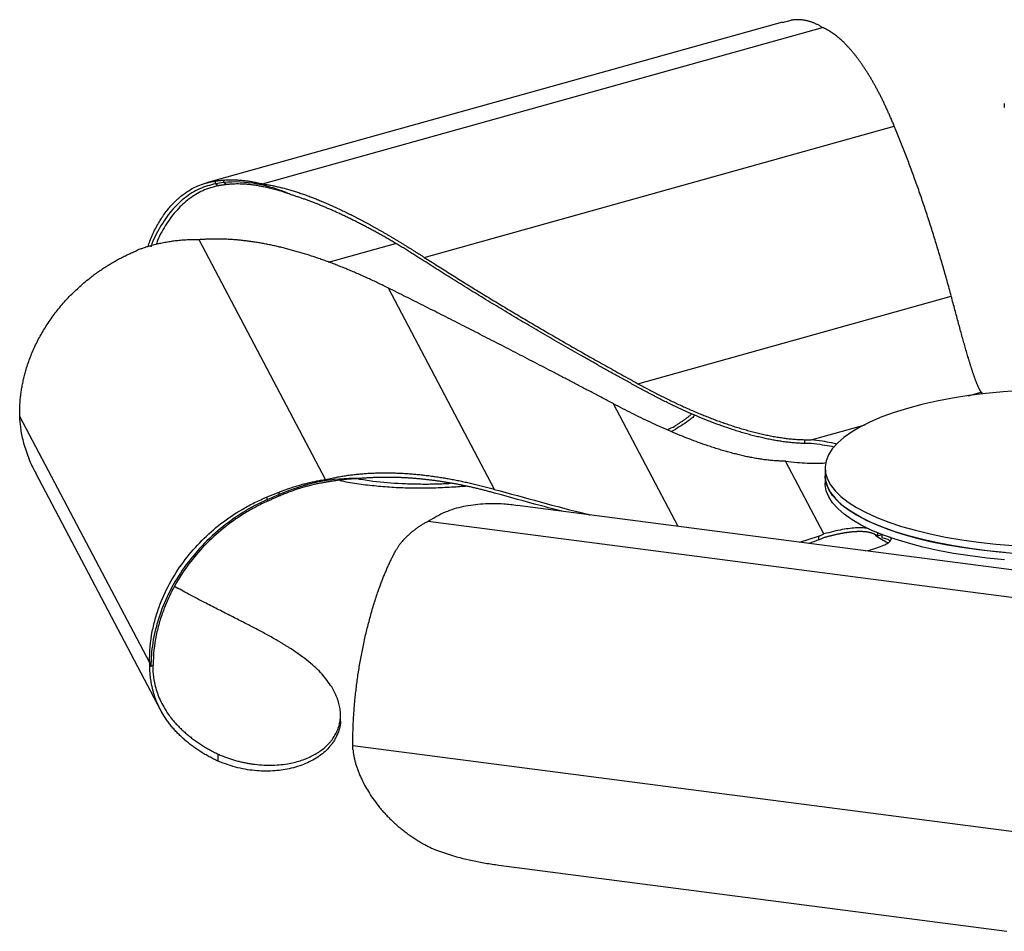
# Paper-space layout '_Dimétrica' of a CAD drawing. Header units: millimetres. Extents: x -186 to 341, y -36 to 198.
# Tile 1 of 4: x -186 to 63, y -36 to 195. Entities that reach past the tile are written whole.
import ezdxf

# ---------------------------------------------------------------- set-up
doc = ezdxf.new("R2010")
doc.units = ezdxf.units.MM

psp = doc.layouts.new('_Dimétrica')

# ---------------------------------------------------------------- linework, layer by layer
at = {"color": 7, "linetype": 'Continuous', "lineweight": 25}
for p, q in [((6.57, 194.07), (8.74, 194.68)), ((6.53, 194.21), (-139.09, 153.53)), ((-124.98, 153.24), (16.68, 192.82)), ((62.66, 173.58), (62.66, 172.58)), ((-84.05, 134.67), (34.82, 167.88)), ((-136.88, 153.3), (-136.88, 154)), ((-136.18, 152.77), (-136.88, 153.3)), ((-134.73, 153.58), (-134.73, 154.22)), ((-134.13, 153.07), (-134.73, 153.58)), ((-109, 78.45), (-140.98, 139.13)), ((-66.28, 75.97), (-93.12, 126.89)), ((-30, 102.71), (49.24, 124.85)), ((53.49, 99.6), (56.82, 100.53)), ((56.82, 100.53), (57.1, 100.1)), ((-153.49, 32.05), (-186.36, 94.43)), ((-186.35, 93.49), (-186.36, 94.43)), ((13.81, 88.52), (27.47, 92.33)), ((12.09, 88.54), (12.09, 87.59)), ((17.05, 64.69), (7.34, 83.11)), ((-182.38, 80.16), (-150.74, 20.14)), ((17.34, 81.31), (17.34, 77.54)), ((-120.79, 74.64), (-120.79, 75.27)), ((-123.77, 73.37), (-123.77, 74.07)), ((-123.63, 73), (-123.77, 73.37)), ((-120.8, 74.24), (-120.79, 74.64)), ((91.95, 52.02), (-60.48, 71.91)), ((89.05, 45.43), (-83.07, 67.88)), ((30.56, 65.16), (30.56, 64.22)), ((10.96, 62.59), (15.68, 64.11)), ((15.68, 64.11), (15.68, 63.16)), ((30.56, 64.22), (31.71, 64.55)), ((31.69, 64.7), (31.69, 63.76)), ((-153.19, 31.12), (-153.48, 31.11)), ((-152.62, 31.39), (-153.19, 31.12)), ((-106.4, 23.95), (-107.46, 25.97)), ((-105.24, 17.93), (-105.24, 18.88)), ((74.83, -11.96), (-102.1, 11.12)), ((-102.1, 10.19), (-102.1, 11.12)), ((-136.18, 7.19), (-136.18, 8.97)), ((-65.19, -19.08), (63.32, -35.84))]:
    psp.add_line(p, q, dxfattribs=at)
at = {"color": 8, "linetype": 'Continuous', "lineweight": 25}
for p, q in [((-108.27, 133.46), (-91.34, 138.19)), ((-19.82, 66.6), (-36.16, 97.6))]:
    psp.add_line(p, q, dxfattribs=at)
at = {"color": 7, "linetype": 'Continuous', "lineweight": 25, "flags": 128}
for points in [[(66.89, 101.01), (62.4, 100.68), (57.99, 100.24), (53.7, 99.69), (49.55, 99.04), (45.56, 98.28), (41.76, 97.42), (38.17, 96.46), (34.8, 95.42), (31.69, 94.29), (28.84, 93.09), (26.28, 91.81), (24.02, 90.48), (22.07, 89.09), (20.44, 87.66), (19.15, 86.19), (18.2, 84.69), (17.6, 83.17), (17.35, 81.64), (17.45, 80.11), (17.9, 78.59), (18.7, 77.08), (19.84, 75.59), (21.32, 74.14), (23.13, 72.73), (25.26, 71.38), (27.7, 70.08), (30.42, 68.84), (33.42, 67.68), (36.68, 66.6), (40.18, 65.61), (43.89, 64.71), (47.81, 63.9), (51.89, 63.2), (56.12, 62.6)], [(17.34, 79.43), (17.45, 78.22), (17.9, 76.7), (18.7, 75.19), (19.84, 73.71), (21.32, 72.26), (23.13, 70.85), (25.26, 69.49), (27.7, 68.19), (30.42, 66.96), (33.42, 65.8), (36.68, 64.72), (40.18, 63.72), (43.89, 62.82), (47.81, 62.02), (51.89, 61.31), (56.12, 60.72)], [(62.7, 60.03), (58.29, 60.46), (53.99, 61), (49.83, 61.65), (45.83, 62.41), (42.01, 63.26), (38.4, 64.21), (35.02, 65.25), (31.89, 66.37), (29.02, 67.57), (26.44, 68.83), (24.16, 70.16), (22.19, 71.55), (20.54, 72.98), (19.23, 74.45), (18.25, 75.94), (17.63, 77.46), (17.35, 78.99), (17.34, 79.43)], [(62.7, 58.14), (58.29, 58.57), (53.99, 59.12), (49.83, 59.77), (45.83, 60.52), (42.01, 61.37), (38.4, 62.32), (35.02, 63.36), (31.89, 64.48), (29.02, 65.68), (26.44, 66.95), (24.16, 68.28), (22.19, 69.66), (20.54, 71.09), (19.23, 72.56), (18.25, 74.06), (17.63, 75.58), (17.35, 77.1), (17.34, 77.54)], [(56.12, 62.6), (60.48, 62.12), (64.94, 61.74)], [(56.12, 60.72), (60.48, 60.23), (64.94, 59.86)]]:
    psp.add_lwpolyline(points, dxfattribs=at)
at = {"color": 7, "linetype": 'Continuous', "lineweight": 25}
psp.add_arc((46.31, 88.12), 28.78, 235.4706, 242.957, dxfattribs=at)
for points, knots in [([(10.53, 194.79), (10.45, 194.79), (10.3, 194.8), (10.06, 194.79), (9.81, 194.78), (9.56, 194.77), (9.29, 194.74), (9.02, 194.71), (8.84, 194.69), (8.74, 194.67)], [0, 0, 0, 0, 0.141614, 0.283531, 0.425817, 0.568539, 0.711766, 0.855563, 1, 1, 1, 1]), ([(16.68, 192.82), (16.58, 192.88), (16.37, 193.01), (16.05, 193.2), (15.74, 193.38), (15.42, 193.54), (15.1, 193.7), (14.78, 193.84), (14.46, 193.98), (14.14, 194.1), (13.82, 194.22), (13.5, 194.32), (13.17, 194.41), (12.85, 194.49), (12.52, 194.57), (12.19, 194.63), (11.86, 194.68), (11.53, 194.72), (11.2, 194.76), (10.87, 194.78), (10.64, 194.79), (10.53, 194.79)], [0, 0, 0, 0, 0.053143, 0.10617, 0.159085, 0.211893, 0.264602, 0.317222, 0.369764, 0.42224, 0.474664, 0.527054, 0.579424, 0.631795, 0.684186, 0.736619, 0.789114, 0.841692, 0.894363, 0.94713, 1, 1, 1, 1]), ([(34.82, 167.88), (34.69, 168.2), (34.42, 168.84), (34.02, 169.79), (33.61, 170.71), (33.2, 171.63), (32.79, 172.53), (32.38, 173.41), (31.96, 174.28), (31.54, 175.12), (31.12, 175.96), (30.69, 176.78), (30.26, 177.58), (29.83, 178.36), (29.4, 179.12), (28.97, 179.87), (28.53, 180.61), (28.09, 181.32), (27.65, 182.02), (27.2, 182.7), (26.75, 183.36), (26.3, 184.01), (25.85, 184.64), (25.39, 185.25), (24.93, 185.84), (24.47, 186.41), (24.01, 186.96), (23.54, 187.5), (23.07, 188.01), (22.6, 188.51), (22.12, 188.99), (21.64, 189.44), (21.16, 189.88), (20.68, 190.29), (20.19, 190.69), (19.7, 191.06), (19.2, 191.41), (18.71, 191.74), (18.21, 192.04), (17.7, 192.33), (17.19, 192.59), (16.85, 192.74), (16.68, 192.81)], [0, 0, 0, 0, 0.0287196, 0.0572188, 0.0854981, 0.1135584, 0.1414007, 0.1690262, 0.1964363, 0.2236324, 0.2506164, 0.2773902, 0.3039558, 0.3303156, 0.3564719, 0.3824274, 0.4081848, 0.4337471, 0.4591174, 0.4842989, 0.5092951, 0.5341092, 0.5587449, 0.5832057, 0.6074957, 0.6316193, 0.6555812, 0.6793863, 0.7030402, 0.7265484, 0.7499168, 0.7731518, 0.7962602, 0.8192497, 0.8421286, 0.8649059, 0.887591, 0.9101938, 0.932725, 0.9551954, 0.9776164, 1, 1, 1, 1]), ([(49.24, 124.85), (49.07, 125.49), (48.72, 126.78), (48.19, 128.71), (47.65, 130.62), (47.11, 132.52), (46.56, 134.41), (46, 136.28), (45.44, 138.14), (44.87, 139.99), (44.29, 141.83), (43.71, 143.66), (43.12, 145.47), (42.52, 147.27), (41.92, 149.05), (41.31, 150.83), (40.69, 152.59), (40.06, 154.34), (39.43, 156.08), (38.8, 157.8), (38.15, 159.51), (37.5, 161.21), (36.84, 162.9), (36.18, 164.57), (35.51, 166.23), (35.05, 167.33), (34.82, 167.88)], [0, 0, 0, 0, 0.045252, 0.090187, 0.134805, 0.179108, 0.223095, 0.266768, 0.310126, 0.353172, 0.395906, 0.438328, 0.480439, 0.522241, 0.563733, 0.604917, 0.645794, 0.686364, 0.726628, 0.766588, 0.806244, 0.845597, 0.884648, 0.923398, 0.961848, 1, 1, 1, 1]), ([(-153.9, 137.39), (-153.75, 137.85), (-153.24, 139.46), (-152.08, 141.93), (-150.47, 144.74), (-148.66, 147.18), (-146.68, 149.26), (-144.12, 151.32), (-140.9, 153.13), (-138.22, 153.71), (-136.88, 154)], [0, 0, 0, 0, 0.047782, 0.16753, 0.288747, 0.404465, 0.520003, 0.636348, 0.818479, 1, 1, 1, 1]), ([(-136.88, 153.3), (-138.24, 152.93), (-141, 152.19), (-144.74, 149.81), (-148.12, 146.56), (-150.92, 142.36), (-152.61, 139.24), (-153.17, 137.39), (-153.18, 137.37)], [0, 0, 0, 0, 0.196413, 0.396754, 0.598674, 0.79992, 0.99821, 1, 1, 1, 1]), ([(-136.18, 152.77), (-137.5, 152.42), (-140.09, 151.73), (-143.56, 149.59), (-146.64, 146.77), (-149.3, 143.2), (-151.06, 140.2), (-151.75, 138.2), (-151.87, 137.85)], [0, 0, 0, 0, 0.199384, 0.390967, 0.579023, 0.767007, 0.958375, 1, 1, 1, 1]), ([(-136.88, 153.99), (-136.79, 154.01), (-136.6, 154.03), (-136.3, 154.07), (-136, 154.1), (-135.7, 154.14), (-135.38, 154.16), (-135.06, 154.19), (-134.84, 154.21), (-134.73, 154.21)], [0, 0, 0, 0, 0.1444366, 0.2882342, 0.4314605, 0.574183, 0.7164692, 0.858386, 1, 1, 1, 1]), ([(-134.13, 153.07), (-134.24, 153.06), (-134.45, 153.03), (-134.75, 152.99), (-135.05, 152.95), (-135.34, 152.91), (-135.63, 152.86), (-135.91, 152.82), (-136.09, 152.78), (-136.18, 152.77)], [0, 0, 0, 0, 0.141412, 0.283193, 0.42541, 0.568131, 0.711425, 0.855358, 1, 1, 1, 1]), ([(-134.73, 154.21), (-134.57, 154.23), (-134.24, 154.25), (-133.75, 154.27), (-133.26, 154.28), (-132.76, 154.28), (-132.26, 154.28), (-131.76, 154.26), (-131.25, 154.24), (-130.74, 154.21), (-130.23, 154.17), (-129.72, 154.12), (-129.21, 154.06), (-128.69, 153.99), (-128.17, 153.91), (-127.64, 153.82), (-127.12, 153.73), (-126.59, 153.62), (-126.05, 153.5), (-125.52, 153.38), (-125.16, 153.29), (-124.98, 153.24)], [0, 0, 0, 0, 0.0528699, 0.1056371, 0.1583075, 0.2108862, 0.2633814, 0.3158135, 0.3682046, 0.4205757, 0.4729465, 0.5253356, 0.5777602, 0.6302362, 0.6827778, 0.7353977, 0.788107, 0.8409152, 0.8938297, 0.9468566, 1, 1, 1, 1]), ([(-117.7, 150.49), (-120.54, 151.77), (-123.45, 152.7), (-129.21, 153.75), (-132.04, 153.87), (-134.73, 153.58)], [0, 0, 0, 0, 0.5, 0.5, 1, 1, 1, 1]), ([(-124.64, 152.49), (-124.82, 152.53), (-125.18, 152.61), (-125.73, 152.71), (-126.27, 152.81), (-126.81, 152.9), (-127.34, 152.97), (-128, 153.06), (-128.79, 153.14), (-129.71, 153.2), (-130.61, 153.23), (-131.51, 153.23), (-132.39, 153.21), (-133.27, 153.16), (-133.84, 153.1), (-134.13, 153.07)], [0, 0, 0, 0, 0.055278, 0.11041, 0.165402, 0.220264, 0.275008, 0.329646, 0.425422, 0.521008, 0.616509, 0.712046, 0.807749, 0.903719, 1, 1, 1, 1]), ([(-124.98, 153.24), (-124.8, 153.22), (-124.44, 153.17), (-123.9, 153.08), (-123.36, 152.99), (-122.82, 152.89), (-122.27, 152.79), (-121.72, 152.67), (-121.17, 152.55), (-120.62, 152.42), (-120.06, 152.29), (-119.5, 152.14), (-118.94, 151.99), (-118.37, 151.84), (-117.81, 151.67), (-117.24, 151.5), (-116.67, 151.32), (-116.09, 151.14), (-115.52, 150.95), (-114.94, 150.75), (-114.36, 150.55), (-113.77, 150.34), (-113.19, 150.12), (-112.6, 149.9), (-112.01, 149.67), (-111.41, 149.44), (-110.82, 149.2), (-110.22, 148.95), (-109.61, 148.7), (-109.01, 148.44), (-108.4, 148.18), (-107.79, 147.91), (-107.18, 147.63), (-106.56, 147.35), (-105.95, 147.07), (-105.33, 146.77), (-104.7, 146.48), (-104.08, 146.17), (-103.45, 145.86), (-102.82, 145.55), (-102.18, 145.23), (-101.55, 144.91), (-100.91, 144.58), (-100.27, 144.24), (-99.62, 143.9), (-98.98, 143.56), (-98.33, 143.21), (-97.67, 142.85), (-97.02, 142.49), (-96.36, 142.12), (-95.7, 141.75), (-95.04, 141.37), (-94.37, 140.99), (-93.7, 140.6), (-93.03, 140.21), (-92.36, 139.81), (-91.68, 139.41), (-91, 139.01), (-90.32, 138.59), (-89.63, 138.18), (-88.94, 137.76), (-88.25, 137.33), (-87.56, 136.9), (-86.86, 136.46), (-86.16, 136.02), (-85.46, 135.58), (-84.76, 135.13), (-84.29, 134.83), (-84.05, 134.67)], [0, 0, 0, 0, 0.013562, 0.027136, 0.040725, 0.054331, 0.067957, 0.081606, 0.095279, 0.10898, 0.12271, 0.136473, 0.150269, 0.164102, 0.177972, 0.191883, 0.205837, 0.219834, 0.233877, 0.247967, 0.262106, 0.276295, 0.290536, 0.304829, 0.319177, 0.333581, 0.348041, 0.362558, 0.377135, 0.391772, 0.40647, 0.42123, 0.436053, 0.45094, 0.465892, 0.480909, 0.495993, 0.511144, 0.526363, 0.54165, 0.557006, 0.572433, 0.587931, 0.6035, 0.619141, 0.634855, 0.650643, 0.666504, 0.68244, 0.698452, 0.714539, 0.730702, 0.746942, 0.763259, 0.779653, 0.796126, 0.812677, 0.829307, 0.846016, 0.862804, 0.879672, 0.89662, 0.913649, 0.930757, 0.947947, 0.965217, 0.982568, 1, 1, 1, 1]), ([(-117.7, 150.5), (-117.89, 150.57), (-118.26, 150.71), (-118.83, 150.92), (-119.42, 151.12), (-120.02, 151.31), (-120.64, 151.5), (-121.27, 151.69), (-121.91, 151.86), (-122.57, 152.03), (-123.25, 152.19), (-123.94, 152.35), (-124.4, 152.44), (-124.64, 152.49)], [0, 0, 0, 0, 0.082375, 0.166387, 0.252056, 0.339404, 0.428453, 0.519229, 0.611757, 0.706067, 0.802189, 0.900155, 1, 1, 1, 1]), ([(-84.05, 133.73), (-84.4, 133.96), (-85.11, 134.42), (-86.18, 135.09), (-87.24, 135.75), (-88.29, 136.4), (-89.33, 137.04), (-90.37, 137.66), (-91.41, 138.28), (-92.43, 138.88), (-93.45, 139.47), (-94.46, 140.05), (-95.47, 140.61), (-96.47, 141.17), (-97.47, 141.71), (-98.45, 142.24), (-99.43, 142.75), (-100.41, 143.26), (-101.38, 143.75), (-102.34, 144.23), (-103.29, 144.7), (-104.24, 145.15), (-105.18, 145.6), (-106.12, 146.03), (-107.05, 146.45), (-107.97, 146.85), (-108.89, 147.25), (-109.8, 147.63), (-110.7, 148), (-111.6, 148.36), (-112.49, 148.7), (-113.37, 149.03), (-114.25, 149.35), (-115.12, 149.66), (-115.99, 149.95), (-116.85, 150.23), (-117.42, 150.41), (-117.7, 150.5)], [0, 0, 0, 0, 0.032257, 0.06427, 0.09604, 0.12757, 0.158861, 0.189915, 0.220735, 0.251323, 0.281681, 0.311812, 0.341719, 0.371403, 0.400867, 0.430115, 0.45915, 0.487973, 0.516589, 0.545, 0.573209, 0.60122, 0.629036, 0.65666, 0.684095, 0.711345, 0.738414, 0.765304, 0.79202, 0.818567, 0.844947, 0.871167, 0.897229, 0.923138, 0.9489, 0.974519, 1, 1, 1, 1]), ([(-153.58, 137.5), (-153.73, 137.45), (-154.02, 137.37), (-154.46, 137.24), (-154.9, 137.09), (-155.34, 136.94), (-155.77, 136.79), (-156.21, 136.62), (-156.5, 136.5), (-156.64, 136.44)], [0, 0, 0, 0, 0.141614, 0.283531, 0.425817, 0.568539, 0.711766, 0.855563, 1, 1, 1, 1]), ([(-140.98, 139.13), (-141.21, 139.13), (-141.66, 139.13), (-142.34, 139.13), (-143.01, 139.12), (-143.69, 139.09), (-144.36, 139.06), (-145.03, 139.01), (-145.69, 138.96), (-146.36, 138.89), (-147.02, 138.81), (-147.69, 138.73), (-148.35, 138.63), (-149.01, 138.52), (-149.66, 138.41), (-150.32, 138.28), (-150.98, 138.14), (-151.63, 138), (-152.28, 137.84), (-152.93, 137.67), (-153.37, 137.55), (-153.58, 137.5)], [0, 0, 0, 0, 0.053143, 0.10617, 0.159085, 0.211893, 0.264602, 0.317222, 0.369764, 0.42224, 0.474664, 0.527054, 0.579424, 0.631795, 0.684186, 0.736619, 0.789114, 0.841692, 0.894363, 0.94713, 1, 1, 1, 1]), ([(-93.12, 126.89), (-93.55, 127.11), (-94.41, 127.53), (-95.69, 128.15), (-96.97, 128.75), (-98.24, 129.34), (-99.51, 129.92), (-100.77, 130.48), (-102.03, 131.02), (-103.28, 131.55), (-104.53, 132.06), (-105.78, 132.56), (-107.01, 133.04), (-108.25, 133.5), (-109.48, 133.95), (-110.7, 134.38), (-111.92, 134.79), (-113.14, 135.19), (-114.35, 135.57), (-115.55, 135.93), (-116.75, 136.27), (-117.95, 136.6), (-119.14, 136.91), (-120.33, 137.21), (-121.51, 137.48), (-122.69, 137.74), (-123.87, 137.98), (-125.03, 138.2), (-126.2, 138.4), (-127.36, 138.58), (-128.52, 138.74), (-129.67, 138.89), (-130.82, 139.01), (-131.96, 139.11), (-133.1, 139.19), (-134.24, 139.25), (-135.37, 139.29), (-136.5, 139.3), (-137.63, 139.29), (-138.75, 139.26), (-139.87, 139.21), (-140.61, 139.15), (-140.98, 139.13)], [0, 0, 0, 0, 0.02872, 0.057219, 0.085498, 0.113558, 0.141401, 0.169026, 0.196436, 0.223632, 0.250616, 0.27739, 0.303956, 0.330316, 0.356472, 0.382427, 0.408185, 0.433747, 0.459117, 0.484299, 0.509295, 0.534109, 0.558745, 0.583206, 0.607496, 0.631619, 0.655581, 0.679386, 0.70304, 0.726548, 0.749917, 0.773152, 0.79626, 0.81925, 0.842129, 0.864906, 0.887591, 0.910194, 0.932725, 0.955195, 0.977616, 1, 1, 1, 1]), ([(-186.36, 94.43), (-186.37, 94.63), (-186.38, 95.05), (-186.38, 95.68), (-186.37, 96.3), (-186.34, 96.93), (-186.31, 97.55), (-186.27, 98.18), (-186.22, 98.8), (-186.15, 99.43), (-186.08, 100.06), (-185.99, 100.68), (-185.89, 101.31), (-185.79, 101.94), (-185.67, 102.56), (-185.54, 103.19), (-185.4, 103.82), (-185.25, 104.45), (-185.09, 105.08), (-184.92, 105.7), (-184.49, 107.18), (-183.7, 109.47), (-182.38, 112.54), (-180.8, 115.52), (-178.96, 118.47), (-176.85, 121.34), (-174.48, 124.1), (-171.9, 126.69), (-169.72, 128.59), (-168.05, 129.89), (-166.98, 130.69), (-165.9, 131.45), (-164.8, 132.18), (-163.68, 132.88), (-162.55, 133.55), (-161.4, 134.19), (-160.24, 134.8), (-159.05, 135.38), (-157.86, 135.93), (-157.05, 136.27), (-156.64, 136.45)], [0, 0, 0, 0, 0.011903, 0.023796, 0.035682, 0.047565, 0.059447, 0.071332, 0.083224, 0.095125, 0.107039, 0.118969, 0.130917, 0.142889, 0.154885, 0.16691, 0.178967, 0.191059, 0.203189, 0.215359, 0.227574, 0.289085, 0.350626, 0.412578, 0.475313, 0.541322, 0.607035, 0.672865, 0.739223, 0.76322, 0.787104, 0.810892, 0.834603, 0.858256, 0.881869, 0.905461, 0.929052, 0.952659, 0.976302, 1, 1, 1, 1]), ([(-84.05, 134.67), (-83.5, 134.32), (-82.4, 133.61), (-80.74, 132.55), (-79.05, 131.48), (-77.36, 130.42), (-75.65, 129.34), (-73.92, 128.27), (-72.18, 127.19), (-70.42, 126.11), (-68.65, 125.03), (-66.86, 123.94), (-65.06, 122.85), (-63.24, 121.76), (-61.41, 120.66), (-59.56, 119.56), (-57.7, 118.46), (-55.82, 117.36), (-53.93, 116.25), (-52.02, 115.14), (-50.09, 114.02), (-48.15, 112.9), (-46.19, 111.78), (-44.22, 110.66), (-42.24, 109.53), (-40.24, 108.4), (-38.22, 107.27), (-36.19, 106.14), (-34.14, 105), (-32.08, 103.85), (-30.7, 103.09), (-30, 102.71)], [0, 0, 0, 0, 0.031553, 0.06331, 0.095272, 0.127439, 0.159814, 0.192394, 0.225183, 0.258179, 0.291384, 0.324797, 0.358421, 0.392254, 0.426298, 0.460553, 0.495019, 0.529697, 0.564588, 0.599691, 0.635008, 0.670538, 0.706283, 0.742242, 0.778417, 0.814806, 0.851412, 0.888234, 0.925272, 0.962527, 1, 1, 1, 1]), ([(-29.94, 101.76), (-30.78, 102.22), (-32.45, 103.14), (-34.94, 104.52), (-37.41, 105.89), (-39.85, 107.26), (-42.27, 108.63), (-44.67, 109.99), (-47.05, 111.35), (-49.4, 112.7), (-51.74, 114.05), (-54.05, 115.39), (-56.34, 116.73), (-58.6, 118.06), (-60.84, 119.39), (-63.06, 120.72), (-65.26, 122.04), (-67.44, 123.36), (-69.59, 124.67), (-71.72, 125.98), (-73.83, 127.28), (-75.92, 128.58), (-77.98, 129.87), (-80.02, 131.16), (-82.04, 132.44), (-83.38, 133.3), (-84.05, 133.73)], [0, 0, 0, 0, 0.045255, 0.090193, 0.134813, 0.179118, 0.223107, 0.266782, 0.310142, 0.353189, 0.395923, 0.438346, 0.480458, 0.522259, 0.563752, 0.604935, 0.645811, 0.68638, 0.726643, 0.766601, 0.806256, 0.845607, 0.884656, 0.923403, 0.961851, 1, 1, 1, 1]), ([(-36.16, 97.6), (-37.01, 98.05), (-38.7, 98.94), (-41.23, 100.28), (-43.75, 101.6), (-46.25, 102.92), (-48.74, 104.22), (-51.21, 105.51), (-53.67, 106.79), (-56.11, 108.06), (-58.54, 109.32), (-60.95, 110.57), (-63.35, 111.81), (-65.73, 113.03), (-68.1, 114.25), (-70.45, 115.45), (-72.78, 116.65), (-75.1, 117.83), (-77.41, 119), (-79.7, 120.16), (-81.97, 121.31), (-84.23, 122.45), (-86.48, 123.58), (-88.7, 124.69), (-90.92, 125.8), (-92.39, 126.53), (-93.12, 126.89)], [0, 0, 0, 0, 0.045252, 0.090187, 0.134805, 0.179108, 0.223095, 0.266768, 0.310126, 0.353172, 0.395906, 0.438328, 0.480439, 0.522241, 0.563733, 0.604917, 0.645794, 0.686364, 0.726628, 0.766588, 0.806244, 0.845597, 0.884648, 0.923398, 0.961848, 1, 1, 1, 1]), ([(56.54, 100.95), (56.51, 101.01), (56.45, 101.12), (56.36, 101.3), (56.27, 101.48), (56.18, 101.68), (56.08, 101.89), (55.99, 102.1), (55.89, 102.32), (55.8, 102.55), (55.7, 102.79), (55.6, 103.04), (55.5, 103.3), (55.41, 103.57), (55.3, 103.84), (55.2, 104.12), (55.1, 104.41), (55, 104.7), (54.89, 105.01), (54.79, 105.32), (54.68, 105.64), (54.57, 105.96), (54.47, 106.29), (54.36, 106.63), (54.25, 106.98), (54.14, 107.33), (54.02, 107.69), (53.91, 108.06), (53.8, 108.44), (53.68, 108.82), (53.47, 109.51), (53.17, 110.54), (52.76, 111.94), (52.35, 113.39), (51.93, 114.89), (51.51, 116.44), (51.07, 118.03), (50.63, 119.68), (50.17, 121.36), (49.71, 123.08), (49.4, 124.26), (49.24, 124.85)], [0, 0, 0, 0, 0.014255, 0.028548, 0.042883, 0.057264, 0.071692, 0.086172, 0.100705, 0.115294, 0.129943, 0.144653, 0.159426, 0.174266, 0.189173, 0.204151, 0.219199, 0.234322, 0.249518, 0.264791, 0.28014, 0.295568, 0.311076, 0.326664, 0.342334, 0.358087, 0.373924, 0.389846, 0.405854, 0.421949, 0.438131, 0.492686, 0.547563, 0.602784, 0.658365, 0.714322, 0.770664, 0.827401, 0.884536, 0.94207, 1, 1, 1, 1]), ([(-30, 102.71), (-29.58, 102.48), (-28.72, 102.01), (-27.44, 101.32), (-26.15, 100.65), (-24.87, 99.98), (-23.59, 99.34), (-22.3, 98.7), (-21.02, 98.08), (-19.74, 97.47), (-18.45, 96.88), (-17.17, 96.31), (-15.88, 95.75), (-14.6, 95.2), (-13.31, 94.68), (-12.03, 94.17), (-10.74, 93.67), (-9.46, 93.19), (-8.17, 92.74), (-6.84, 92.28), (-5.47, 91.83), (-4.05, 91.39), (-2.65, 90.99), (-1.26, 90.61), (0.12, 90.25), (1.49, 89.93), (2.84, 89.64), (4.19, 89.38), (5.53, 89.15), (6.86, 88.95), (8.18, 88.79), (9.49, 88.67), (10.8, 88.58), (11.66, 88.55), (12.09, 88.53)], [0, 0, 0, 0, 0.0322839, 0.0644455, 0.096484, 0.128399, 0.1601904, 0.1918582, 0.2234031, 0.2548258, 0.2861273, 0.3173092, 0.3483732, 0.3793214, 0.4101562, 0.4408804, 0.4714969, 0.5020093, 0.5324212, 0.562736, 0.59609, 0.6290735, 0.6616943, 0.6939614, 0.7258847, 0.7574748, 0.788743, 0.8197018, 0.8503667, 0.8807557, 0.9108897, 0.9407915, 0.9704861, 1, 1, 1, 1]), ([(12.09, 87.59), (11.88, 87.59), (11.47, 87.6), (10.84, 87.63), (10.22, 87.67), (9.59, 87.72), (8.96, 87.77), (8.33, 87.84), (7.69, 87.91), (7.06, 87.99), (6.42, 88.08), (5.77, 88.18), (5.13, 88.28), (4.49, 88.39), (3.84, 88.51), (3.19, 88.64), (2.53, 88.77), (1.88, 88.92), (1.22, 89.06), (0.56, 89.22), (-0.1, 89.38), (-0.77, 89.55), (-1.43, 89.72), (-2.1, 89.91), (-2.78, 90.09), (-3.45, 90.29), (-4.13, 90.49), (-4.81, 90.7), (-5.49, 90.91), (-6.17, 91.14), (-7.49, 91.57), (-9.44, 92.25), (-12, 93.22), (-14.57, 94.26), (-17.14, 95.37), (-19.7, 96.53), (-22.26, 97.76), (-24.83, 99.04), (-27.39, 100.37), (-29.09, 101.3), (-29.94, 101.76)], [0, 0, 0, 0, 0.014227, 0.028493, 0.042802, 0.057156, 0.071558, 0.086011, 0.100518, 0.115082, 0.129706, 0.14439, 0.159139, 0.173953, 0.188836, 0.203789, 0.218813, 0.23391, 0.249082, 0.26433, 0.279655, 0.295058, 0.310541, 0.326104, 0.341749, 0.357478, 0.37329, 0.389186, 0.405169, 0.421238, 0.437395, 0.498113, 0.559232, 0.620781, 0.682781, 0.745251, 0.808202, 0.871644, 0.935577, 1, 1, 1, 1]), ([(56.82, 100.53), (56.8, 100.56), (56.75, 100.63), (56.68, 100.73), (56.61, 100.84), (56.56, 100.91), (56.54, 100.95)], [0, 0, 0, 0, 0.243207, 0.490921, 0.743175, 1, 1, 1, 1]), ([(5.64, 83.15), (5.44, 83.16), (5.03, 83.18), (4.42, 83.23), (3.81, 83.28), (3.2, 83.34), (2.58, 83.41), (1.96, 83.48), (1.34, 83.57), (0.71, 83.66), (0.09, 83.76), (-0.54, 83.87), (-1.18, 83.99), (-1.81, 84.11), (-2.45, 84.24), (-3.09, 84.38), (-3.73, 84.53), (-4.38, 84.68), (-5.03, 84.84), (-5.68, 85), (-6.33, 85.17), (-6.99, 85.35), (-7.65, 85.54), (-8.31, 85.73), (-8.98, 85.92), (-9.64, 86.13), (-10.31, 86.34), (-10.99, 86.55), (-11.66, 86.78), (-12.34, 87), (-13.56, 87.42), (-15.32, 88.06), (-17.62, 88.93), (-19.92, 89.86), (-22.22, 90.84), (-24.53, 91.86), (-26.85, 92.93), (-29.17, 94.04), (-31.49, 95.19), (-33.83, 96.37), (-35.38, 97.19), (-36.16, 97.6)], [0, 0, 0, 0, 0.014255, 0.028548, 0.042883, 0.057264, 0.071692, 0.086172, 0.100705, 0.115294, 0.129943, 0.144653, 0.159426, 0.174266, 0.189173, 0.204151, 0.219199, 0.234322, 0.249518, 0.264791, 0.28014, 0.295568, 0.311076, 0.326664, 0.342334, 0.358087, 0.373924, 0.389846, 0.405854, 0.421949, 0.438131, 0.492686, 0.547563, 0.602784, 0.658365, 0.714322, 0.770664, 0.827401, 0.884536, 0.94207, 1, 1, 1, 1]), ([(-22.55, 91.03), (-21.91, 91.34), (-21.01, 91.78), (-20.02, 92.41), (-19.37, 92.83), (-18.74, 93.25), (-18.13, 93.68), (-17.54, 94.12), (-16.94, 94.58), (-16.57, 94.91), (-16.37, 95.09)], [0, 0, 0, 0, 0.2628204, 0.3674703, 0.4715777, 0.5751597, 0.678233, 0.7808142, 0.8829198, 1, 1, 1, 1]), ([(-15.56, 94.72), (-15.69, 94.6), (-16.09, 94.24), (-16.81, 93.66), (-18.52, 92.34), (-20.21, 91.35), (-21.54, 90.57)], [0, 0, 0, 0, 0.077239, 0.237201, 0.398077, 1, 1, 1, 1]), ([(-186.35, 93.49), (-186.32, 93.06), (-186.26, 92.14), (-186.06, 90.65), (-185.73, 88.97), (-185.25, 87.12), (-184.41, 84.58), (-183.48, 82.21), (-182.57, 80.62), (-182.32, 80.19)], [0, 0, 0, 0, 0.0940376, 0.2028272, 0.3255016, 0.4615833, 0.6105896, 0.8957961, 1, 1, 1, 1]), ([(12.09, 88.53), (12.24, 88.53), (12.53, 88.52), (12.97, 88.52), (13.39, 88.52), (13.67, 88.52), (13.81, 88.52)], [0, 0, 0, 0, 0.256825, 0.509079, 0.756793, 1, 1, 1, 1]), ([(13.87, 87.57), (13.72, 87.57), (13.44, 87.57), (13, 87.57), (12.55, 87.58), (12.24, 87.58), (12.09, 87.59)], [0, 0, 0, 0, 0.242974, 0.49061, 0.74294, 1, 1, 1, 1]), ([(20.3, 87.4), (19.86, 87.51), (18.72, 87.8), (16.52, 88.17), (14.76, 88.39), (13.81, 88.52)], [0, 0, 0, 0, 0.225857, 0.582252, 1, 1, 1, 1]), ([(19.66, 86.61), (19.44, 86.67), (18.52, 86.9), (16.56, 87.22), (14.81, 87.44), (13.87, 87.57)], [0, 0, 0, 0, 0.1299098, 0.5305002, 1, 1, 1, 1]), ([(7.34, 83.11), (7.2, 83.11), (6.92, 83.11), (6.5, 83.12), (6.07, 83.13), (5.79, 83.14), (5.64, 83.15)], [0, 0, 0, 0, 0.243207, 0.490921, 0.743175, 1, 1, 1, 1]), ([(7.34, 83.11), (8.31, 83), (10.09, 82.8), (12.66, 82.61), (14.87, 82.55), (16.54, 82.58), (17.36, 82.7), (17.63, 82.74)], [0, 0, 0, 0, 0.2893465, 0.536198, 0.7438794, 0.9179748, 1, 1, 1, 1]), ([(-109, 78.45), (-108.79, 78.5), (-108.38, 78.59), (-107.75, 78.73), (-107.13, 78.87), (-106.5, 78.99), (-105.88, 79.11), (-105.25, 79.23), (-104.62, 79.33), (-104, 79.43), (-103.37, 79.52), (-102.74, 79.61), (-102.11, 79.69), (-101.48, 79.76), (-100.85, 79.82), (-100.22, 79.88), (-99.59, 79.94), (-98.96, 79.99), (-98.32, 80.03), (-97.69, 80.06), (-97.06, 80.09), (-96.42, 80.12), (-95.79, 80.14), (-95.15, 80.15), (-94.51, 80.16), (-93.87, 80.16), (-93.24, 80.16), (-92.6, 80.15), (-91.96, 80.14), (-91.32, 80.12), (-90.67, 80.1), (-90.03, 80.07), (-89.39, 80.04), (-88.74, 80), (-88.1, 79.95), (-87.45, 79.91), (-86.8, 79.85), (-86.16, 79.79), (-85.51, 79.73), (-84.86, 79.66), (-84.21, 79.59), (-83.55, 79.52), (-82.9, 79.44), (-82.25, 79.35), (-81.59, 79.26), (-80.94, 79.16), (-80.28, 79.06), (-79.63, 78.96), (-78.97, 78.85), (-78.31, 78.74), (-77.65, 78.62), (-76.99, 78.5), (-76.33, 78.37), (-75.66, 78.24), (-75, 78.11), (-74.34, 77.97), (-73.67, 77.82), (-73, 77.68), (-72.34, 77.52), (-71.67, 77.37), (-71, 77.21), (-70.33, 77.04), (-69.66, 76.88), (-68.98, 76.7), (-68.31, 76.53), (-67.64, 76.35), (-66.96, 76.16), (-66.51, 76.04), (-66.28, 75.97)], [0, 0, 0, 0, 0.013562, 0.027136, 0.040725, 0.054331, 0.067957, 0.081606, 0.095279, 0.10898, 0.12271, 0.136473, 0.150269, 0.164102, 0.177972, 0.191883, 0.205837, 0.219834, 0.233877, 0.247967, 0.262106, 0.276295, 0.290536, 0.304829, 0.319177, 0.333581, 0.348041, 0.362558, 0.377135, 0.391772, 0.40647, 0.42123, 0.436053, 0.45094, 0.465892, 0.480909, 0.495993, 0.511144, 0.526363, 0.54165, 0.557006, 0.572433, 0.587931, 0.6035, 0.619141, 0.634855, 0.650643, 0.666504, 0.68244, 0.698452, 0.714539, 0.730702, 0.746942, 0.763259, 0.779653, 0.796126, 0.812677, 0.829307, 0.846016, 0.862804, 0.879672, 0.89662, 0.913649, 0.930757, 0.947947, 0.965217, 0.982568, 1, 1, 1, 1]), ([(-109.36, 77.69), (-109.57, 77.65), (-110, 77.58), (-110.63, 77.46), (-111.27, 77.33), (-111.9, 77.19), (-112.53, 77.04), (-113.32, 76.85), (-114.26, 76.59), (-115.36, 76.27), (-116.45, 75.92), (-117.54, 75.54), (-118.63, 75.13), (-119.72, 74.7), (-120.44, 74.39), (-120.8, 74.24)], [0, 0, 0, 0, 0.055278, 0.11041, 0.165402, 0.220264, 0.275008, 0.329646, 0.425422, 0.521008, 0.616509, 0.712046, 0.807749, 0.903719, 1, 1, 1, 1]), ([(-100.73, 78.68), (-103.89, 78.81), (-107.2, 78.54), (-113.96, 77.18), (-117.4, 76.1), (-120.79, 74.64)], [0, 0, 0, 0, 0.5, 0.5, 1, 1, 1, 1]), ([(-120.79, 75.27), (-120.58, 75.35), (-120.17, 75.52), (-119.56, 75.75), (-118.94, 75.98), (-118.33, 76.19), (-117.71, 76.4), (-117.09, 76.6), (-116.48, 76.8), (-115.86, 76.98), (-115.24, 77.16), (-114.62, 77.33), (-114, 77.49), (-113.38, 77.64), (-112.75, 77.78), (-112.13, 77.91), (-111.51, 78.04), (-110.88, 78.15), (-110.26, 78.26), (-109.63, 78.36), (-109.21, 78.42), (-109, 78.45)], [0, 0, 0, 0, 0.05287, 0.105637, 0.158308, 0.210886, 0.263381, 0.315814, 0.368205, 0.420576, 0.472946, 0.525336, 0.57776, 0.630236, 0.682778, 0.735398, 0.788107, 0.840915, 0.89383, 0.946857, 1, 1, 1, 1]), ([(-100.73, 78.69), (-100.97, 78.68), (-101.46, 78.66), (-102.19, 78.61), (-102.93, 78.56), (-103.69, 78.49), (-104.46, 78.42), (-105.24, 78.33), (-106.04, 78.23), (-106.85, 78.11), (-107.67, 77.99), (-108.51, 77.84), (-109.08, 77.74), (-109.36, 77.69)], [0, 0, 0, 0, 0.082375, 0.166387, 0.252056, 0.339404, 0.428453, 0.519229, 0.611757, 0.706067, 0.802189, 0.900155, 1, 1, 1, 1]), ([(-73.52, 76.76), (-73.7, 76.74), (-74.3, 76.69), (-75.33, 76.61), (-77.67, 76.45), (-81.06, 76.29), (-85.55, 76.22), (-90.02, 76.32), (-94.48, 76.58), (-98.91, 77.05), (-102.55, 77.52), (-104.69, 78), (-105.37, 78.15)], [0, 0, 0, 0, 0.017363, 0.058686, 0.099828, 0.242419, 0.383331, 0.522841, 0.661196, 0.798613, 0.935309, 1, 1, 1, 1]), ([(-100.87, 78.67), (-99.6, 78.46), (-95.89, 77.84), (-91.52, 77.54), (-87.81, 77.38), (-85.89, 77.34), (-83.96, 77.32), (-82.04, 77.33), (-80.12, 77.39), (-78.6, 77.42), (-77.75, 77.49), (-77.52, 77.51)], [0, 0, 0, 0, 0.163346, 0.473824, 0.555727, 0.637913, 0.720409, 0.803249, 0.886466, 0.970092, 1, 1, 1, 1]), ([(-66.28, 75.03), (-66.62, 75.13), (-67.3, 75.32), (-68.32, 75.59), (-69.34, 75.85), (-70.36, 76.1), (-71.38, 76.34), (-72.39, 76.57), (-73.4, 76.79), (-74.41, 77), (-75.42, 77.2), (-76.42, 77.39), (-77.42, 77.57), (-78.42, 77.74), (-79.42, 77.9), (-80.41, 78.05), (-81.41, 78.18), (-82.39, 78.31), (-83.38, 78.42), (-84.37, 78.53), (-85.35, 78.62), (-86.33, 78.71), (-87.3, 78.78), (-88.28, 78.85), (-89.25, 78.9), (-90.22, 78.94), (-91.19, 78.98), (-92.15, 79), (-93.11, 79.01), (-94.07, 79.01), (-95.03, 79), (-95.99, 78.97), (-96.94, 78.94), (-97.89, 78.9), (-98.84, 78.84), (-99.79, 78.77), (-100.42, 78.72), (-100.73, 78.69)], [0, 0, 0, 0, 0.032257, 0.06427, 0.09604, 0.12757, 0.158861, 0.189915, 0.220735, 0.251323, 0.281681, 0.311812, 0.341719, 0.371403, 0.400867, 0.430115, 0.45915, 0.487973, 0.516589, 0.545, 0.573209, 0.60122, 0.629036, 0.65666, 0.684095, 0.711345, 0.738414, 0.765304, 0.79202, 0.818567, 0.844947, 0.871167, 0.897229, 0.923138, 0.9489, 0.974519, 1, 1, 1, 1]), ([(-123.76, 74.07), (-123.62, 74.12), (-123.33, 74.24), (-122.9, 74.42), (-122.48, 74.59), (-122.05, 74.77), (-121.63, 74.94), (-121.21, 75.11), (-120.93, 75.22), (-120.79, 75.27)], [0, 0, 0, 0, 0.144437, 0.288234, 0.431461, 0.574183, 0.716469, 0.858386, 1, 1, 1, 1]), ([(-66.28, 75.97), (-62.43, 74.91), (-54.53, 72.73), (-46.52, 70.61), (-42.39, 69.58), (-42.13, 69.51)], [0, 0, 0, 0, 0.472531, 0.967202, 1, 1, 1, 1]), ([(-49.27, 70.45), (-51.08, 70.92), (-56.66, 72.37), (-62.4, 73.96), (-66.28, 75.03)], [0, 0, 0, 0, 0.325371, 1, 1, 1, 1]), ([(-153.49, 32.05), (-153.57, 34.95), (-153.3, 37.56), (-152.6, 41.19), (-152.31, 42.36), (-151.67, 44.63), (-151.3, 45.72), (-150.09, 48.92), (-149.14, 50.92), (-147, 54.71), (-145.8, 56.5), (-143.21, 59.9), (-141.8, 61.5), (-138.79, 64.54), (-135.58, 67.39), (-131.01, 70.49), (-128, 72.1), (-125.93, 73.13), (-124.87, 73.61), (-123.76, 74.07)], [0, 0, 0, 0, 0.125, 0.125, 0.1875, 0.1875, 0.25, 0.25, 0.375, 0.375, 0.5, 0.5, 0.625, 0.625, 0.75, 0.875, 0.9375, 0.9375, 1, 1, 1, 1]), ([(-123.77, 73.37), (-127.96, 71.51), (-132.03, 68.99), (-137.53, 64.43), (-139.26, 62.78), (-142.46, 59.28), (-143.93, 57.43), (-146.57, 53.58), (-147.73, 51.59), (-149.73, 47.52), (-150.56, 45.46), (-151.89, 41.31), (-152.38, 39.24), (-153.03, 35.13), (-153.19, 33.11), (-153.19, 31.12)], [0, 0, 0, 0, 0.25, 0.25, 0.375, 0.375, 0.5, 0.5, 0.625, 0.625, 0.75, 0.75, 0.875, 0.875, 1, 1, 1, 1]), ([(-123.63, 73), (-124.69, 72.53), (-125.71, 72.03), (-127.7, 70.98), (-130.6, 69.32), (-135, 66.19), (-138.11, 63.33), (-141.03, 60.3), (-143.76, 57.1), (-146.65, 52.66), (-148.13, 49.77), (-149.06, 47.79), (-149.49, 46.77), (-150.29, 44.68), (-150.65, 43.61), (-151.31, 41.39), (-151.6, 40.25), (-152.33, 36.71), (-152.63, 34.18), (-152.62, 31.39)], [0, 0, 0, 0, 0.0625, 0.0625, 0.125, 0.25, 0.375, 0.375, 0.5, 0.625, 0.6875, 0.6875, 0.75, 0.75, 0.8125, 0.8125, 0.875, 0.875, 1, 1, 1, 1]), ([(-120.8, 74.24), (-120.93, 74.18), (-121.2, 74.07), (-121.6, 73.89), (-122, 73.72), (-122.4, 73.54), (-122.81, 73.36), (-123.22, 73.18), (-123.49, 73.06), (-123.63, 73)], [0, 0, 0, 0, 0.141412, 0.283193, 0.42541, 0.568131, 0.711425, 0.855358, 1, 1, 1, 1]), ([(-60.49, 71.84), (-61.65, 72), (-64.58, 72.39), (-69.15, 72.37), (-74.1, 71.73), (-78.77, 70.39), (-81.65, 68.71), (-83.07, 67.88)], [0, 0, 0, 0, 0.148492, 0.375166, 0.591216, 0.798511, 1, 1, 1, 1]), ([(-83.07, 67.88), (-83.19, 67.82), (-83.44, 67.69), (-83.82, 67.49), (-84.19, 67.28), (-84.56, 67.06), (-84.93, 66.83), (-85.29, 66.59), (-85.65, 66.34), (-86.01, 66.09), (-86.37, 65.82), (-86.72, 65.54), (-87.07, 65.26), (-87.42, 64.96), (-87.76, 64.66), (-88.1, 64.34), (-88.44, 64.02), (-88.77, 63.69), (-89.11, 63.35), (-89.44, 63), (-89.66, 62.76), (-89.77, 62.64)], [0, 0, 0, 0, 0.053143, 0.10617, 0.159085, 0.211893, 0.264602, 0.317222, 0.369764, 0.42224, 0.474664, 0.527054, 0.579424, 0.631795, 0.684186, 0.736619, 0.789114, 0.841692, 0.894363, 0.94713, 1, 1, 1, 1]), ([(28.42, 66.02), (27.97, 66.09), (27.05, 66.24), (25.38, 66.24), (23.55, 66.09), (21.53, 65.77), (19.32, 65.3), (17.85, 64.9), (17.05, 64.69)], [0, 0, 0, 0, 0.114514, 0.238808, 0.383169, 0.55538, 0.760072, 1, 1, 1, 1]), ([(30.56, 64.22), (30.52, 64.25), (30.43, 64.31), (30.3, 64.39), (30.16, 64.47), (30.01, 64.54), (29.86, 64.62), (29.71, 64.69), (29.55, 64.75), (29.38, 64.81), (29.21, 64.87), (29.04, 64.92), (28.86, 64.97), (28.68, 65.02), (28.49, 65.06), (28.3, 65.1), (28.1, 65.14), (27.9, 65.17), (27.69, 65.2), (27.48, 65.22), (27.26, 65.24), (27.04, 65.26), (26.82, 65.27), (26.59, 65.28), (26.35, 65.29), (26.11, 65.29), (25.87, 65.29), (25.62, 65.28), (25.36, 65.27), (25.1, 65.26), (24.84, 65.24), (24.57, 65.23), (24.3, 65.2), (24.02, 65.17), (23.74, 65.14), (23.45, 65.11), (23.16, 65.07), (22.86, 65.03), (22.56, 64.98), (22.25, 64.94), (21.94, 64.88), (21.63, 64.83), (21.31, 64.77), (20.98, 64.7), (20.65, 64.64), (20.32, 64.56), (19.98, 64.49), (19.63, 64.41), (19.28, 64.33), (18.93, 64.24), (18.57, 64.15), (18.21, 64.06), (17.84, 63.96), (17.47, 63.86), (17.22, 63.8), (17.1, 63.76)], [0, 0, 0, 0, 0.018065, 0.035661, 0.052808, 0.069528, 0.085842, 0.101776, 0.117355, 0.132607, 0.147563, 0.162254, 0.176713, 0.190976, 0.205078, 0.219058, 0.232955, 0.246807, 0.260655, 0.274539, 0.288497, 0.30257, 0.316795, 0.331208, 0.345846, 0.360742, 0.375928, 0.391433, 0.407288, 0.423518, 0.440148, 0.457201, 0.474698, 0.49266, 0.511104, 0.530048, 0.549506, 0.569494, 0.590025, 0.61111, 0.632762, 0.654991, 0.677805, 0.701215, 0.725229, 0.749854, 0.775097, 0.800965, 0.827463, 0.854599, 0.882376, 0.910801, 0.939877, 0.969608, 1, 1, 1, 1]), ([(-89.77, 62.64), (-89.84, 62.55), (-89.99, 62.39), (-90.19, 62.13), (-90.39, 61.87), (-90.58, 61.6), (-90.77, 61.33), (-90.94, 61.05), (-91.05, 60.86), (-91.1, 60.76)], [0, 0, 0, 0, 0.141614, 0.283531, 0.425817, 0.568539, 0.711766, 0.855563, 1, 1, 1, 1]), ([(15.68, 63.16), (14.89, 62.85), (14.08, 62.52), (13.27, 62.29), (13.25, 62.29)], [0, 0, 0, 0, 0.9767433, 1, 1, 1, 1]), ([(15.68, 64.11), (15.79, 64.16), (16.02, 64.25), (16.37, 64.4), (16.71, 64.54), (16.94, 64.64), (17.05, 64.69)], [0, 0, 0, 0, 0.256825, 0.509079, 0.756793, 1, 1, 1, 1]), ([(17.1, 63.76), (16.98, 63.71), (16.74, 63.61), (16.39, 63.46), (16.04, 63.31), (15.8, 63.21), (15.68, 63.16)], [0, 0, 0, 0, 0.2429744, 0.49061, 0.7429403, 1, 1, 1, 1]), ([(27.63, 60.38), (28.41, 60.6), (29.87, 61), (31.69, 61.63), (33.01, 62.23), (33.85, 62.8), (34.1, 63.34), (34.01, 63.71), (33.74, 63.86), (33.72, 63.87)], [0, 0, 0, 0, 0.237585, 0.440276, 0.610805, 0.753756, 0.876836, 0.991819, 1, 1, 1, 1]), ([(33.8, 62.85), (33.79, 62.87), (33.69, 63.05), (32.97, 63.39), (32.14, 63.63), (31.69, 63.76)], [0, 0, 0, 0, 0.043679, 0.488124, 1, 1, 1, 1]), ([(-102.1, 11.12), (-102.1, 11.32), (-102.11, 11.74), (-102.11, 12.36), (-102.1, 12.99), (-102.09, 13.62), (-102.08, 14.26), (-102.07, 14.89), (-102.05, 15.53), (-102.02, 16.18), (-101.99, 16.82), (-101.96, 17.47), (-101.93, 18.12), (-101.89, 18.78), (-101.84, 19.43), (-101.8, 20.09), (-101.74, 20.76), (-101.69, 21.42), (-101.63, 22.09), (-101.57, 22.77), (-101.41, 24.35), (-101.12, 26.85), (-100.63, 30.25), (-100.04, 33.64), (-99.36, 37.06), (-98.58, 40.48), (-97.7, 43.84), (-96.75, 47.09), (-95.94, 49.55), (-95.32, 51.28), (-94.93, 52.35), (-94.53, 53.39), (-94.12, 54.4), (-93.71, 55.39), (-93.29, 56.35), (-92.86, 57.29), (-92.43, 58.2), (-92, 59.08), (-91.55, 59.94), (-91.25, 60.49), (-91.1, 60.76)], [0, 0, 0, 0, 0.011903, 0.023796, 0.035682, 0.047565, 0.059447, 0.071332, 0.083224, 0.095125, 0.107039, 0.118969, 0.130917, 0.142889, 0.154885, 0.16691, 0.178967, 0.191059, 0.203189, 0.215359, 0.227574, 0.289085, 0.350626, 0.412578, 0.475313, 0.541322, 0.607035, 0.672865, 0.739223, 0.76322, 0.787104, 0.810892, 0.834603, 0.858256, 0.881869, 0.905461, 0.929052, 0.952659, 0.976302, 1, 1, 1, 1]), ([(-107.46, 25.97), (-108.22, 27.07), (-109.7, 29.22), (-113.14, 32.41), (-116.23, 34.64), (-118.37, 36.01), (-119.03, 36.42), (-119.71, 36.84), (-120.41, 37.25), (-121.11, 37.67), (-122.43, 38.42), (-124.42, 39.53), (-127.21, 41.02), (-130.14, 42.52), (-133.19, 44.07), (-136.37, 45.68), (-139.86, 47.47), (-143.48, 49.35), (-146.05, 50.76), (-147.24, 51.41)], [0, 0, 0, 0, 0.136902, 0.267045, 0.406201, 0.423993, 0.441693, 0.459303, 0.476827, 0.494268, 0.511627, 0.572418, 0.632601, 0.692293, 0.751594, 0.810597, 0.869398, 0.939777, 1, 1, 1, 1]), ([(-136.18, 7.19), (-136.37, 7.28), (-136.76, 7.46), (-137.32, 7.74), (-137.88, 8.03), (-138.43, 8.32), (-138.98, 8.63), (-139.51, 8.93), (-140.04, 9.25), (-140.55, 9.57), (-141.06, 9.89), (-141.56, 10.23), (-142.05, 10.57), (-142.53, 10.91), (-143, 11.26), (-143.47, 11.62), (-143.92, 11.99), (-144.37, 12.36), (-144.8, 12.74), (-145.23, 13.12), (-145.65, 13.52), (-146.06, 13.91), (-146.46, 14.32), (-146.86, 14.73), (-147.24, 15.15), (-147.61, 15.58), (-147.98, 16.01), (-148.33, 16.45), (-148.68, 16.9), (-149.01, 17.35), (-149.6, 18.19), (-150.36, 19.4), (-151.19, 20.98), (-151.83, 22.47), (-152.26, 23.71), (-152.56, 24.71), (-152.77, 25.52), (-152.95, 26.31), (-153.09, 27.07), (-153.21, 27.82), (-153.3, 28.54), (-153.37, 29.23), (-153.42, 29.89), (-153.46, 30.51), (-153.47, 30.92), (-153.47, 31.12)], [0, 0, 0, 0, 0.020812, 0.041507, 0.062086, 0.082554, 0.102912, 0.123164, 0.143312, 0.16336, 0.183309, 0.203165, 0.222929, 0.242604, 0.262194, 0.281703, 0.301132, 0.320487, 0.339771, 0.358986, 0.378138, 0.397229, 0.416264, 0.435247, 0.454182, 0.473073, 0.491925, 0.510742, 0.529532, 0.548299, 0.567052, 0.631413, 0.689654, 0.741684, 0.787312, 0.813888, 0.83934, 0.863655, 0.886809, 0.908778, 0.929547, 0.949093, 0.967381, 0.984366, 1, 1, 1, 1]), ([(-152.73, 31.59), (-152.73, 31.47), (-152.73, 31.22), (-152.72, 30.85), (-152.71, 30.47), (-152.69, 30.1), (-152.66, 29.73), (-152.63, 29.35), (-152.59, 28.98), (-152.55, 28.6), (-152.49, 28.23), (-152.36, 27.4), (-152.09, 26.1), (-151.57, 24.39), (-150.87, 22.63), (-149.93, 20.81), (-148.97, 19.32), (-148.11, 18.17), (-147.46, 17.38), (-146.77, 16.59), (-146.03, 15.82), (-145.25, 15.06), (-144.43, 14.32), (-143.56, 13.59), (-142.65, 12.88), (-141.69, 12.18), (-140.68, 11.5), (-139.63, 10.84), (-138.52, 10.19), (-137.38, 9.57), (-136.58, 9.17), (-136.18, 8.97)], [0, 0, 0, 0, 0.010158, 0.020453, 0.030885, 0.041454, 0.052159, 0.063003, 0.073989, 0.085119, 0.0964, 0.107836, 0.160695, 0.220038, 0.28038, 0.350421, 0.430068, 0.465646, 0.501899, 0.538858, 0.576553, 0.615013, 0.654264, 0.694332, 0.735246, 0.777033, 0.819719, 0.863331, 0.907895, 0.953442, 1, 1, 1, 1]), ([(-136.18, 8.97), (-136.01, 8.9), (-135.66, 8.74), (-135.13, 8.53), (-134.61, 8.33), (-134.09, 8.13), (-133.57, 7.95), (-133.05, 7.78), (-132.53, 7.61), (-132.01, 7.46), (-131.5, 7.31), (-130.98, 7.18), (-130.47, 7.05), (-129.96, 6.93), (-129.45, 6.83), (-128.94, 6.73), (-128.44, 6.64), (-127.94, 6.55), (-127.44, 6.48), (-126.31, 6.33), (-124.6, 6.18), (-122.35, 6.16), (-120.2, 6.3), (-117.71, 6.67), (-114.99, 7.38), (-112.21, 8.56), (-109.83, 10.06), (-108.39, 11.4), (-107.56, 12.37), (-107.16, 12.91), (-106.79, 13.47), (-106.46, 14.03), (-106.17, 14.62), (-105.91, 15.22), (-105.7, 15.83), (-105.52, 16.45), (-105.39, 17.09), (-105.29, 17.73), (-105.24, 18.39), (-105.23, 19.06), (-105.26, 19.73), (-105.34, 20.42), (-105.46, 21.11), (-105.63, 21.81), (-105.84, 22.52), (-106.09, 23.24), (-106.29, 23.71), (-106.4, 23.95)], [0, 0, 0, 0, 0.008888, 0.01776, 0.026618, 0.035463, 0.044296, 0.053116, 0.061926, 0.070725, 0.079516, 0.088297, 0.097071, 0.105838, 0.114598, 0.123353, 0.132102, 0.140846, 0.149587, 0.158324, 0.200037, 0.241477, 0.282698, 0.323749, 0.392379, 0.461446, 0.531198, 0.601912, 0.62131, 0.64084, 0.660509, 0.680322, 0.700287, 0.72041, 0.740699, 0.761161, 0.781804, 0.802636, 0.823664, 0.844898, 0.866345, 0.888014, 0.909914, 0.932054, 0.954443, 0.977088, 1, 1, 1, 1]), ([(-105.32, 17.93), (-105.29, 17.69), (-105.13, 16.27), (-105.67, 14.74), (-106.32, 13.34), (-106.54, 12.92), (-106.78, 12.5), (-107.04, 12.09), (-107.32, 11.69), (-107.86, 10.98), (-108.75, 9.99), (-110.15, 8.79), (-111.76, 7.72), (-113.55, 6.78), (-115.53, 6), (-118.21, 5.23), (-121.78, 4.66), (-126.34, 4.66), (-131.2, 5.37), (-134.51, 6.58), (-136.18, 7.19)], [0, 0, 0, 0, 0.026615, 0.160776, 0.17794, 0.195019, 0.212015, 0.228932, 0.245771, 0.262537, 0.320645, 0.378069, 0.434922, 0.491304, 0.547304, 0.60301, 0.701463, 0.80011, 0.899404, 1, 1, 1, 1]), ([(-102.08, 10.19), (-102.08, 10.08), (-102.06, 9.85), (-102.02, 9.51), (-101.98, 9.16), (-101.92, 8.79), (-101.85, 8.41), (-101.77, 8.02), (-101.68, 7.62), (-101.58, 7.21), (-101.46, 6.79), (-101.34, 6.35), (-101.2, 5.91), (-101.05, 5.46), (-100.89, 5), (-100.71, 4.54), (-100.52, 4.07), (-100.32, 3.59), (-100.11, 3.11), (-99.72, 2.28), (-99.1, 1.06), (-98.17, -0.56), (-97.04, -2.28), (-95.93, -3.77), (-94.92, -5.01), (-94.06, -5.98), (-93.18, -6.92), (-92.27, -7.82), (-91.34, -8.68), (-90.39, -9.51), (-89.41, -10.3), (-88.42, -11.06), (-87.39, -11.79), (-86.35, -12.48), (-85.28, -13.14), (-84.19, -13.77), (-83.07, -14.36), (-82.32, -14.72), (-81.94, -14.91)], [0, 0, 0, 0, 0.008449, 0.017311, 0.026576, 0.036236, 0.046284, 0.056712, 0.067514, 0.078684, 0.090217, 0.102111, 0.114363, 0.12697, 0.13993, 0.153237, 0.166887, 0.180877, 0.195205, 0.20987, 0.255635, 0.307917, 0.366518, 0.431342, 0.470306, 0.509364, 0.548573, 0.587975, 0.627607, 0.667506, 0.707704, 0.748234, 0.789128, 0.830412, 0.872115, 0.914263, 0.956884, 1, 1, 1, 1]), ([(-81.94, -14.91), (-79.95, -15.65), (-76, -17.12), (-70.52, -18.27), (-66.89, -18.86), (-65.46, -19.03), (-65.19, -19.07)], [0, 0, 0, 0, 0.385816, 0.766668, 0.956115, 1, 1, 1, 1])]:
    psp.add_open_spline(points, degree=3, knots=knots, dxfattribs=at)
for points in [[(-134.73, 153.58), (-135.51, 153.5), (-136.22, 153.41), (-136.88, 153.3)], [(-120.79, 74.64), (-121.76, 74.22), (-122.76, 73.8), (-123.77, 73.37)], [(-153.47, 31.12), (-153.48, 31.42), (-153.49, 31.73), (-153.49, 32.05)]]:
    psp.add_open_spline(points, degree=3, dxfattribs=at)

doc.saveas('drawing.dxf')
